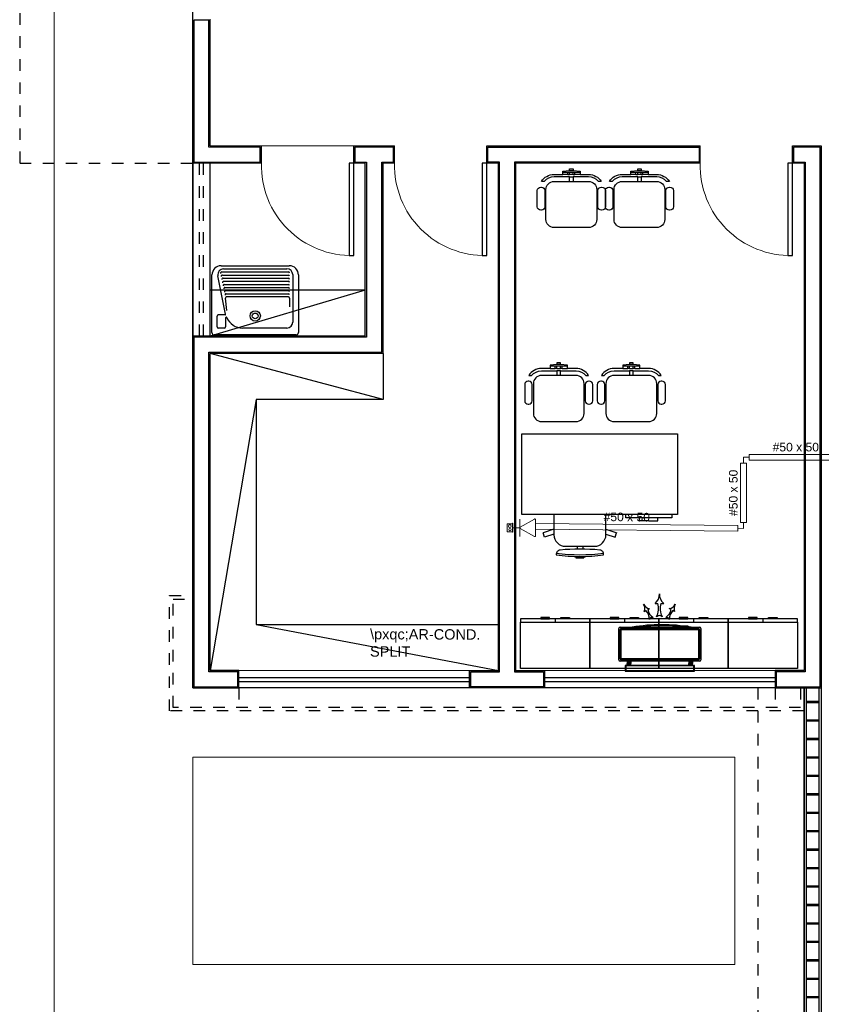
# Model space of a CAD drawing. Header units: feet. Extents: x 0 to 201, y 3 to 56.
# Tile 20 of 26: x 0 to 7, y 26 to 34. Entities that reach past the tile are written whole.
import ezdxf

# ---------------------------------------------------------------- set-up
doc = ezdxf.new("R2010")
doc.units = ezdxf.units.FT
doc.header["$LTSCALE"] = 0.1
doc.header["$MEASUREMENT"] = 0
doc.linetypes.add('HIDDEN', pattern=[0.9525, 0.635, -0.3175])
for name, color, linetype, lineweight in [('0.1', 1, 'Continuous', 9), ('02', 2, 'Continuous', 20), ('CE-PT Dados', 7, 'Continuous', 5), ('IFC-Caixa de passagem-Contorno', 44, 'Continuous', 5), ('LO-Condutos', 1, 'Continuous', 5), ('LO-Conexões', 9, 'Continuous', 5), ('LO-Textos conduto', 7, 'Continuous', 5)]:
    doc.layers.add(name, color=color, linetype=linetype, lineweight=lineweight)
for name, color, linetype in [('1', 1, 'Continuous'), ('100_IMPIANTI', 251, 'Continuous'), ('ar-mob', 251, 'Continuous'), ('Arq-parede-alta', 5, 'Continuous'), ('JANELA', 3, 'Continuous'), ('MOBILARIO', 8, 'Continuous'), ('parede', 5, 'Continuous'), ('porta', 3, 'Continuous'), ('PROJEÇÃO', 6, 'HIDDEN')]:
    doc.layers.add(name, color=color, linetype=linetype)
doc.styles.add('Arial', font='arial.ttf')

msp = doc.modelspace()

# ---------------------------------------------------------------- linework, layer by layer
at = {"layer": '0.1', "color": 8}
msp.add_line((2.0381, 33.0774), (2.8393, 33.0774), dxfattribs=at)
for points in [[(0.2393, 27.7692), (0.2393, 41.7658)], [(6.7993, 12.7462), (0.2393, 12.7462), (0.2393, 27.7692)]]:
    msp.add_lwpolyline(points, dxfattribs=at)
msp.add_lwpolyline([(6.6491, 32.1259, -0.429311), (5.8479, 32.9272), (5.8479, 32.9272)], format="xyb", dxfattribs=at)
msp.add_lwpolyline([(1.4412, 25.9665), (6.1483, 25.9665), (6.1483, 27.7692), (1.4412, 27.7692)], close=True, dxfattribs=at)
for centre in [(2.8193, 32.9071), (3.975, 32.9071)]:
    msp.add_arc(centre, 0.7814, 178.5312, 271.4688, dxfattribs=at)
at = {"layer": '02', "color": 8}
for p, q in [((1.8418, 28.5204), (3.8448, 28.5204)), ((4.4958, 28.5204), (6.4989, 28.5204)), ((3.8448, 28.3702), (1.8418, 28.3702)), ((4.4958, 28.3702), (6.4989, 28.3702))]:
    msp.add_line(p, q, dxfattribs=at)
at = {"layer": '1', "color": 8}
for p, q in [((1.6884, 32.0366), (2.2793, 32.0366)), ((1.7095, 32.0095), (2.2593, 32.0095)), ((1.6083, 31.4557), (1.6083, 31.9564)), ((1.7272, 31.6164), (1.6605, 31.9492)), ((1.6936, 31.9825), (2.2723, 31.9825)), ((1.699, 31.9554), (2.2723, 31.9554)), ((1.7045, 31.9284), (2.2723, 31.9284)), ((2.3094, 31.9594), (2.3094, 31.5458)), ((2.3594, 31.9564), (2.3594, 31.4557)), ((1.7099, 31.9013), (2.2723, 31.9013)), ((1.7153, 31.8743), (2.2723, 31.8743)), ((1.7207, 31.8473), (2.2723, 31.8473)), ((1.7261, 31.8202), (2.2723, 31.8202)), ((1.7376, 31.6485), (1.7272, 31.7542)), ((1.7316, 31.7932), (2.2723, 31.7932)), ((2.2723, 31.7661), (1.737, 31.7661)), ((2.2823, 31.7561), (2.2823, 31.6802)), ((1.6534, 31.5057), (1.6534, 31.5997)), ((1.7224, 31.6097), (1.6634, 31.6097)), ((1.7267, 31.585), (1.7267, 31.5057)), ((1.7167, 31.4957), (1.6634, 31.4957)), ((2.2593, 31.4957), (1.8745, 31.4957)), ((2.3394, 31.4356), (1.6283, 31.4356))]:
    msp.add_line(p, q, dxfattribs=at)
at = {"layer": '1'}
for radius in [0.0451, 0.025]:
    msp.add_circle((1.9839, 31.6009), radius, dxfattribs=at)
at = {"layer": '1', "color": 8}
for centre, radius, start, end in [((1.6884, 31.9564), 0.0801, 90, 180), ((1.7095, 31.9594), 0.0501, 90, 191.74534), ((2.2593, 31.9594), 0.0501, 0, 90), ((2.2793, 31.9564), 0.0801, 0, 90), ((1.6936, 31.9725), 0.01, 90, 191.33016), ((1.699, 31.9454), 0.01, 90, 191.33016), ((1.7045, 31.9184), 0.01, 90, 191.33016), ((2.2723, 31.9725), 0.01, 0, 90), ((2.2723, 31.9454), 0.01, 0, 90), ((2.2723, 31.9184), 0.01, 0, 90), ((1.7099, 31.8913), 0.01, 90, 191.33016), ((1.7153, 31.8643), 0.01, 90, 191.33016), ((1.7207, 31.8373), 0.01, 90, 191.33016), ((1.7261, 31.8102), 0.01, 90, 191.33016), ((2.2723, 31.8913), 0.01, 0, 90), ((2.2723, 31.8643), 0.01, 0, 90), ((2.2723, 31.8373), 0.01, 0, 90), ((2.2723, 31.8102), 0.01, 0, 90), ((1.7316, 31.7832), 0.01, 90, 191.33016), ((1.737, 31.7561), 0.01, 90, 191.33016), ((2.2723, 31.7832), 0.01, 0, 90), ((2.2723, 31.7561), 0.01, 0, 90), ((1.6634, 31.5997), 0.01, 90, 180), ((1.7224, 31.6147), 0.00501, 270, 11.62261), ((1.7317, 31.585), 0.00501, 23.13743, 180), ((1.8745, 31.646), 0.1502, 203.13743, 270), ((1.6634, 31.5057), 0.01, 180, 270), ((1.7167, 31.5057), 0.01, 270, 0), ((2.2593, 31.5458), 0.0501, 270, 0), ((1.6283, 31.4557), 0.02, 180, 270), ((2.3394, 31.4557), 0.02, 270, 0)]:
    msp.add_arc(centre, radius, start, end, dxfattribs=at)
at = {"layer": '100_IMPIANTI'}
for p, q in [((5.4561, 29.1041), (5.4812, 29.1041)), ((5.5062, 29.1041), (5.5312, 29.1041)), ((5.3611, 29.0333), (5.3766, 29.0415)), ((5.3921, 29.0497), (5.4076, 29.058)), ((5.5953, 29.0497), (5.5798, 29.058)), ((5.6262, 29.0333), (5.6107, 29.0415)), ((5.1418, 28.6125), (5.1418, 28.8864)), ((5.1518, 28.8964), (5.8429, 28.8964)), ((5.1518, 28.6225), (5.1518, 28.8764)), ((5.1618, 28.8864), (5.8329, 28.8864)), ((5.1618, 28.6225), (5.1618, 28.8764)), ((5.1618, 28.8764), (5.8329, 28.8764)), ((5.7097, 28.9065), (5.7097, 28.9057)), ((5.7422, 28.9065), (5.7097, 28.9065)), ((5.7422, 28.9065), (5.7422, 28.901)), ((5.8329, 28.8764), (5.8329, 28.6225)), ((5.8429, 28.8764), (5.8429, 28.6225)), ((5.8529, 28.8864), (5.8529, 28.6125)), ((5.8429, 28.6025), (5.1518, 28.6025)), ((5.8329, 28.6225), (5.1618, 28.6225)), ((5.8329, 28.6125), (5.1618, 28.6125)), ((5.2132, 28.6025), (5.2132, 28.5925)), ((5.2132, 28.5925), (5.2458, 28.5925)), ((5.2132, 28.5925), (5.2132, 28.5805)), ((5.2132, 28.5705), (5.2132, 28.5805)), ((5.2458, 28.5805), (5.2132, 28.5805)), ((5.2132, 28.5721), (5.2148, 28.5705)), ((5.2137, 28.5805), (5.2237, 28.5705)), ((5.2225, 28.5805), (5.2325, 28.5705)), ((5.2314, 28.5805), (5.2414, 28.5705)), ((5.2402, 28.5805), (5.2458, 28.5749)), ((5.2458, 28.6025), (5.2458, 28.5925)), ((5.2458, 28.5925), (5.2458, 28.5805)), ((5.2458, 28.5705), (5.2458, 28.5805)), ((5.7489, 28.6025), (5.7489, 28.5925)), ((5.7815, 28.5925), (5.7489, 28.5925)), ((5.7489, 28.5925), (5.7489, 28.5805)), ((5.7489, 28.5705), (5.7489, 28.5805)), ((5.7815, 28.5805), (5.7489, 28.5805)), ((5.7489, 28.5721), (5.7505, 28.5705)), ((5.7494, 28.5805), (5.7594, 28.5705)), ((5.7582, 28.5805), (5.7682, 28.5705)), ((5.7671, 28.5805), (5.7771, 28.5705)), ((5.7759, 28.5805), (5.7815, 28.5749)), ((5.7815, 28.6025), (5.7815, 28.5925)), ((5.7815, 28.5925), (5.7815, 28.5805)), ((5.7815, 28.5705), (5.7815, 28.5805)), ((5.7978, 28.5655), (5.1969, 28.5655)), ((5.1969, 28.5655), (5.1969, 28.5154)), ((5.1969, 28.5154), (5.7978, 28.5154)), ((5.7928, 28.5605), (5.2019, 28.5605)), ((5.2019, 28.5605), (5.2019, 28.5204)), ((5.2019, 28.5204), (5.7928, 28.5204)), ((5.7928, 28.5204), (5.7928, 28.5605)), ((5.7978, 28.5154), (5.7978, 28.5655))]:
    msp.add_line(p, q, dxfattribs=at)
for centre, radius, start, end in [((5.3906, 29.1837), 0.1031, 309.41705, 2.30591), ((5.5967, 29.1837), 0.1031, 177.69409, 230.58295), ((5.4219, 29.1287), 0.0722, 205.62342, 258.51228), ((5.2945, 29.0611), 0.0722, 337.34638, 30.23524), ((5.3219, 29.0613), 0.1648, 332.85154, 15.03415), ((5.6654, 29.0613), 0.1648, 164.96585, 207.14846), ((5.5654, 29.1287), 0.0722, 281.48772, 334.37658), ((5.6928, 29.0611), 0.0722, 149.76476, 202.65362), ((5.2922, 28.9629), 0.1154, 0.78087, 42.96349), ((5.5046, 29.0755), 0.1154, 192.89518, 235.07779), ((5.4937, 28.9628), 0.0342, 42.87119, 137.12881), ((5.4828, 29.0755), 0.1154, 304.92221, 347.10482), ((5.6952, 28.9629), 0.1154, 137.03651, 179.21913), ((5.5137, 27.4186), 1.5, 80.15678, 99.84322), ((5.4306, 28.9583), 0.0239, 70.80052, 165.05815), ((5.5567, 28.9583), 0.0239, 14.94185, 109.19948), ((5.1518, 28.8864), 0.01, 90, 180), ((5.1618, 28.8764), 0.01, 90, 180), ((5.5137, 27.4186), 1.4899, 82.7035, 97.2965), ((5.8329, 28.8764), 0.01, 0, 90), ((5.8429, 28.8864), 0.01, 360, 90), ((5.1518, 28.6125), 0.01, 180, 270), ((5.1618, 28.6225), 0.01, 180, 270), ((5.8329, 28.6225), 0.01, 270, 0), ((5.8429, 28.6125), 0.01, 270, 0)]:
    msp.add_arc(centre, radius, start, end, dxfattribs=at)
at = {"layer": 'ar-mob', "color": 8}
for q in [(1.5914, 31.8255), (1.5914, 31.4249)]:
    msp.add_line((2.9394, 31.8255), q, dxfattribs=at)
at = {"layer": 'ar-mob', "color": 8, "linetype": 'Continuous', "ltscale": 0.2}
for p, q in [((4.5886, 28.9695), (4.5886, 28.9395)), ((5.1895, 28.9695), (5.1895, 28.9395)), ((5.7904, 28.9695), (5.7904, 28.9395)), ((6.3913, 28.9695), (6.3913, 28.9395))]:
    msp.add_line(p, q, dxfattribs=at)
for points in [[(3.0937, 30.874), (1.5914, 31.2746)], [(3.0937, 31.2746), (3.0937, 30.874), (1.992, 30.874), (1.992, 28.921), (4.0952, 28.921)], [(1.992, 30.874), (1.5914, 28.5204)], [(1.992, 28.921), (4.0952, 28.5204)], [(4.889, 28.9395), (4.889, 28.9695), (4.2881, 28.9695), (4.2881, 28.9395)], [(4.889, 28.9395), (4.889, 28.5389), (4.2881, 28.5389), (4.2881, 28.9395), (4.889, 28.9395)], [(5.4899, 28.9395), (5.4899, 28.9695), (4.889, 28.9695), (4.889, 28.9395)], [(5.4899, 28.9395), (5.4899, 28.5389), (4.889, 28.5389), (4.889, 28.9395), (5.4899, 28.9395)], [(6.0909, 28.9395), (6.0909, 28.9695), (5.4899, 28.9695), (5.4899, 28.9395)], [(6.0909, 28.9395), (6.0909, 28.5389), (5.4899, 28.5389), (5.4899, 28.9395), (6.0909, 28.9395)], [(6.6918, 28.9395), (6.6918, 28.9695), (6.0909, 28.9695), (6.0909, 28.9395)], [(6.6918, 28.9395), (6.6918, 28.5389), (6.0909, 28.5389), (6.0909, 28.9395), (6.6918, 28.9395)]]:
    msp.add_lwpolyline(points, dxfattribs=at)
for points in [[(4.5396, 28.9695), (4.5396, 28.9821), (4.4644, 28.9821), (4.4644, 28.9695)], [(4.6375, 28.9695), (4.6375, 28.9821), (4.7127, 28.9821), (4.7127, 28.9695)], [(5.1405, 28.9695), (5.1405, 28.9821), (5.0653, 28.9821), (5.0653, 28.9695)], [(5.2385, 28.9695), (5.2385, 28.9821), (5.3136, 28.9821), (5.3136, 28.9695)], [(5.7414, 28.9695), (5.7414, 28.9821), (5.6663, 28.9821), (5.6663, 28.9695)], [(5.8394, 28.9695), (5.8394, 28.9821), (5.9145, 28.9821), (5.9145, 28.9695)], [(6.3423, 28.9695), (6.3423, 28.9821), (6.2672, 28.9821), (6.2672, 28.9695)], [(6.4403, 28.9695), (6.4403, 28.9821), (6.5154, 28.9821), (6.5154, 28.9695)]]:
    msp.add_lwpolyline(points, close=True, dxfattribs=at)
at = {"layer": 'Arq-parede-alta', "color": 8, "ltscale": 0.03}
for p, q in [((1.5914, 33.0774), (2.0381, 33.0774)), ((2.8393, 33.0774), (3.1938, 33.0774)), ((3.9951, 33.0774), (5.8479, 33.0774)), ((5.8479, 32.9272), (5.8479, 33.0774)), ((2.0381, 32.9272), (1.5914, 32.9272)), ((5.8479, 32.9272), (4.2454, 32.9272))]:
    msp.add_line(p, q, dxfattribs=at)
for points in [[(2.9394, 31.4249), (2.9394, 32.9272)], [(3.0937, 31.2746), (3.0937, 32.9272)]]:
    msp.add_lwpolyline(points, dxfattribs=at)
at = {"layer": 'CE-PT Dados', "color": 3}
for p, q in [((4.2825, 29.7601), (4.2825, 29.8357)), ((4.2855, 29.7653), (4.4082, 29.8362)), ((4.4172, 29.831), (4.4172, 29.6893)), ((4.2825, 29.7601), (4.2222, 29.7601)), ((4.2825, 29.7601), (4.2825, 29.6845)), ((4.4082, 29.6841), (4.2855, 29.7549))]:
    msp.add_line(p, q, dxfattribs=at)
for points in [[(4.2855, 29.7653), (4.285, 29.7649), (4.2844, 29.7645), (4.2839, 29.764), (4.2835, 29.7634), (4.2832, 29.7628), (4.2829, 29.7622), (4.2827, 29.7615), (4.2826, 29.7608), (4.2825, 29.7601), (4.2826, 29.7594), (4.2827, 29.7587), (4.2829, 29.7581), (4.2832, 29.7574), (4.2835, 29.7568), (4.2839, 29.7563), (4.2844, 29.7558), (4.285, 29.7553), (4.2855, 29.7549)], [(4.4172, 29.831), (4.4172, 29.8317), (4.4171, 29.8323), (4.4169, 29.833), (4.4166, 29.8337), (4.4162, 29.8343), (4.4158, 29.8348), (4.4154, 29.8353), (4.4148, 29.8358), (4.4142, 29.8362), (4.4136, 29.8365), (4.413, 29.8367), (4.4123, 29.8369), (4.4116, 29.837), (4.4109, 29.837), (4.4102, 29.8369), (4.4095, 29.8367), (4.4089, 29.8365), (4.4082, 29.8362)], [(4.4082, 29.6841), (4.4088, 29.6838), (4.4094, 29.6836), (4.4101, 29.6834), (4.4108, 29.6833), (4.4115, 29.6833), (4.4122, 29.6834), (4.4129, 29.6836), (4.4135, 29.6838), (4.4142, 29.6841), (4.4147, 29.6845), (4.4153, 29.685), (4.4158, 29.6855), (4.4162, 29.686), (4.4165, 29.6866), (4.4168, 29.6873), (4.417, 29.688), (4.4171, 29.6886), (4.4172, 29.6893)]]:
    msp.add_lwpolyline(points, dxfattribs=at)
at = {"layer": 'Defpoints', "color": 8}
msp.add_lwpolyline([(1.4412, 39.7877), (14.9918, 39.7877), (14.9918, 28.3702), (9.0528, 28.3702), (9.0528, 25.3656), (33.0194, 25.3656), (33.0191, 13.948), (1.4412, 13.948), (1.4412, 25.3656), (6.7493, 25.3656), (6.7493, 28.3702), (1.4412, 28.3702)], close=True, dxfattribs=at)
at = {"layer": 'IFC-Caixa de passagem-Contorno', "color": 4}
for p, q in [((4.1717, 29.7251), (4.1717, 29.7951)), ((4.2192, 29.7951), (4.1717, 29.7951)), ((4.2192, 29.7211), (4.2192, 29.7991)), ((4.2222, 29.7991), (4.2192, 29.7991)), ((4.2222, 29.7211), (4.2222, 29.7991)), ((4.2192, 29.7251), (4.1717, 29.7251)), ((4.2222, 29.7211), (4.2192, 29.7211))]:
    msp.add_line(p, q, dxfattribs=at)
for centre, radius in [((4.1954, 29.7751), 0.0125), ((4.1954, 29.7451), 0.00995)]:
    msp.add_circle(centre, radius, dxfattribs=at)
at = {"layer": 'JANELA', "color": 8}
msp.add_lwpolyline([(1.4512, 32.9372), (2.0281, 32.9372), (2.0281, 33.0674), (1.5814, 33.0674), (1.5814, 34.1691), (1.4512, 34.1691), (1.4512, 32.9372)], dxfattribs=at)
for points in [[(1.4512, 28.3801), (1.8318, 28.3801), (1.8318, 28.5103), (1.5814, 28.5103), (1.5814, 31.2846), (3.0837, 31.2846), (3.0837, 32.9372), (3.1838, 32.9372), (3.1838, 33.0674), (2.8493, 33.0674), (2.8493, 32.9372), (2.9495, 32.9372), (2.9495, 31.4254), (2.9495, 31.4149), (1.4512, 31.4149)], [(4.0051, 32.9372), (4.0051, 33.0674), (5.8379, 33.0674), (5.8379, 32.9372), (4.2354, 32.9372), (4.2362, 28.5104), (4.486, 28.5104), (4.486, 28.3802), (3.8548, 28.3802), (3.8548, 28.5104), (4.1052, 28.5104), (4.1052, 32.9372)], [(6.8895, 33.0674), (6.6591, 33.0674), (6.6591, 32.9372), (6.7593, 32.9372), (6.7593, 28.5104), (6.5089, 28.5104), (6.5089, 28.3802), (6.8895, 28.3802)]]:
    msp.add_lwpolyline(points, close=True, dxfattribs=at)
at = {"layer": 'LO-Condutos', "linetype": 'Continuous'}
for p, q in [((7.0824, 30.3976), (6.2739, 30.3976)), ((6.1989, 30.3226), (6.1989, 29.8056)), ((6.2489, 30.3226), (6.2489, 29.8056)), ((7.0824, 30.3476), (6.2739, 30.3476)), ((6.1742, 29.7811), (4.4172, 29.798)), ((6.1737, 29.7311), (4.4172, 29.748))]:
    msp.add_line(p, q, dxfattribs=at)
at = {"layer": 'LO-Conexões', "color": 3}
for p, q in [((6.2239, 30.3726), (6.2739, 30.3726)), ((6.2239, 30.3726), (6.2239, 30.3226)), ((6.2739, 30.3976), (6.2739, 30.3476)), ((6.2489, 30.3226), (6.1989, 30.3226)), ((6.1737, 29.7311), (6.1742, 29.7811)), ((6.1989, 29.8056), (6.2489, 29.8056)), ((6.2239, 29.7556), (6.2239, 29.8056)), ((6.2239, 29.7556), (6.1739, 29.7561))]:
    msp.add_line(p, q, dxfattribs=at)
at = {"layer": 'MOBILARIO', "color": 8}
for p, q in [((4.699, 32.8293), (4.699, 32.8494)), ((4.699, 32.8494), (4.7141, 32.8494)), ((4.7141, 32.8644), (4.7441, 32.8644)), ((4.7141, 32.8293), (4.7141, 32.8494)), ((4.7441, 32.8293), (4.7441, 32.8494)), ((4.7591, 32.8293), (4.7591, 32.8494)), ((5.2899, 32.8293), (5.2899, 32.8494)), ((5.2899, 32.8494), (5.305, 32.8494)), ((5.305, 32.8644), (5.335, 32.8644)), ((5.305, 32.8293), (5.305, 32.8494)), ((5.335, 32.8293), (5.335, 32.8494)), ((5.35, 32.8293), (5.35, 32.8494)), ((4.699, 32.8293), (4.7141, 32.8293)), ((4.7441, 32.8293), (4.7591, 32.8293)), ((5.2899, 32.8293), (5.305, 32.8293)), ((5.335, 32.8293), (5.35, 32.8293)), ((4.5894, 31.144), (4.5894, 31.1641)), ((4.6044, 31.144), (4.5894, 31.144)), ((4.6344, 31.1791), (4.6044, 31.1791)), ((4.6044, 31.144), (4.6044, 31.1641)), ((4.6344, 31.144), (4.6344, 31.1641)), ((4.6495, 31.1641), (4.6344, 31.1641)), ((4.6495, 31.144), (4.6344, 31.144)), ((4.6495, 31.144), (4.6495, 31.1641)), ((5.2199, 31.144), (5.2199, 31.1641)), ((5.2349, 31.144), (5.2199, 31.144)), ((5.2649, 31.1791), (5.2349, 31.1791)), ((5.2349, 31.144), (5.2349, 31.1641)), ((5.2649, 31.144), (5.2649, 31.1641)), ((5.28, 31.1641), (5.2649, 31.1641)), ((5.28, 31.144), (5.2649, 31.144)), ((5.28, 31.144), (5.28, 31.1641)), ((4.5783, 29.8764), (4.5783, 29.6995)), ((5.029, 29.6995), (5.029, 29.8764)), ((5.2008, 29.8464), (5.2008, 29.8764)), ((5.6014, 29.8764), (5.6014, 29.8464)), ((5.6014, 29.8464), (5.2008, 29.8464)), ((5.3209, 29.8214), (5.3209, 29.8464)), ((5.4011, 29.8214), (5.3209, 29.8214)), ((5.4011, 29.8214), (5.4812, 29.8214)), ((5.4812, 29.8214), (5.4812, 29.8464)), ((4.5783, 29.7475), (4.4842, 29.7169)), ((4.4967, 29.6788), (4.4842, 29.7169)), ((4.5783, 29.7054), (4.4966, 29.6788)), ((5.029, 29.7475), (5.1231, 29.7169)), ((5.029, 29.7054), (5.1107, 29.6788)), ((5.1092, 29.6793), (5.1216, 29.7174)), ((4.6785, 29.5993), (4.9289, 29.5993)), ((4.7786, 29.5993), (4.7786, 29.5752)), ((4.8287, 29.5993), (4.8287, 29.5752)), ((4.7686, 29.5109), (4.7686, 29.5001)), ((4.8387, 29.5109), (4.8387, 29.5001))]:
    msp.add_line(p, q, dxfattribs=at)
at = {"layer": 'MOBILARIO'}
for points in [[(4.7441, 32.7692), (4.8793, 32.7692, -0.414214), (4.9494, 32.6991), (4.9494, 32.6991), (4.9494, 32.4387, -0.414214), (4.8793, 32.3686), (4.8793, 32.3686), (4.5788, 32.3686, -0.414214), (4.5087, 32.4387), (4.5087, 32.4387), (4.5087, 32.6991, -0.414214), (4.5788, 32.7692), (4.5788, 32.7692), (4.7141, 32.7692), (4.7141, 32.8093), (4.5788, 32.8093, 0.223888), (4.4939, 32.7692), (4.4939, 32.7692), (4.4691, 32.7692, -0.255924), (4.5788, 32.8293), (4.5788, 32.8293), (4.654, 32.8293), (4.654, 32.8594), (4.7141, 32.8644), (4.7141, 32.8794), (4.7441, 32.8794), (4.7441, 32.8644), (4.8042, 32.8594), (4.8042, 32.8293), (4.8793, 32.8293, -0.255924), (4.989, 32.7692), (4.989, 32.7692), (4.9643, 32.7692, 0.223888), (4.8793, 32.8093), (4.8793, 32.8093), (4.7441, 32.8093), (4.7441, 32.7692)], [(5.335, 32.7692), (5.4702, 32.7692, -0.414214), (5.5403, 32.6991), (5.5403, 32.6991), (5.5403, 32.4387, -0.414214), (5.4702, 32.3686), (5.4702, 32.3686), (5.1698, 32.3686, -0.414214), (5.0996, 32.4387), (5.0996, 32.4387), (5.0996, 32.6991, -0.414214), (5.1698, 32.7692), (5.1698, 32.7692), (5.305, 32.7692), (5.305, 32.8093), (5.1698, 32.8093, 0.223888), (5.0848, 32.7692), (5.0848, 32.7692), (5.06, 32.7692, -0.255924), (5.1698, 32.8293), (5.1698, 32.8293), (5.2449, 32.8293), (5.2449, 32.8594), (5.305, 32.8644), (5.305, 32.8794), (5.335, 32.8794), (5.335, 32.8644), (5.3951, 32.8594), (5.3951, 32.8293), (5.4702, 32.8293, -0.255924), (5.5799, 32.7692), (5.5799, 32.7692), (5.5552, 32.7692, 0.223888), (5.4702, 32.8093), (5.4702, 32.8093), (5.335, 32.8093), (5.335, 32.7692)], [(4.4987, 32.6891), (4.4987, 32.5489, -0.414214), (4.4687, 32.5189), (4.4687, 32.5189), (4.4637, 32.5189, -0.414214), (4.4336, 32.5489), (4.4336, 32.5489), (4.4336, 32.6891, -0.414214), (4.4637, 32.7192), (4.4637, 32.7192), (4.4687, 32.7192, -0.414214), (4.4987, 32.6891), (4.4987, 32.6891)], [(4.9895, 32.7192), (4.9945, 32.7192, -0.414214), (5.0245, 32.6891), (5.0245, 32.6891), (5.0245, 32.5489, -0.414214), (4.9945, 32.5189), (4.9945, 32.5189), (4.9895, 32.5189, -0.414214), (4.9594, 32.5489), (4.9594, 32.5489), (4.9594, 32.6891, -0.414214), (4.9895, 32.7192), (4.9895, 32.7192)], [(5.0896, 32.6891), (5.0896, 32.5489, -0.414214), (5.0596, 32.5189), (5.0596, 32.5189), (5.0546, 32.5189, -0.414214), (5.0245, 32.5489), (5.0245, 32.5489), (5.0245, 32.6891, -0.414214), (5.0546, 32.7192), (5.0546, 32.7192), (5.0596, 32.7192, -0.414214), (5.0896, 32.6891), (5.0896, 32.6891)], [(5.5804, 32.7192), (5.5854, 32.7192, -0.414214), (5.6154, 32.6891), (5.6154, 32.6891), (5.6154, 32.5489, -0.414214), (5.5854, 32.5189), (5.5854, 32.5189), (5.5804, 32.5189, -0.414214), (5.5503, 32.5489), (5.5503, 32.5489), (5.5503, 32.6891, -0.414214), (5.5804, 32.7192), (5.5804, 32.7192)], [(4.6044, 31.0839), (4.4692, 31.0839, 0.414214), (4.3991, 31.0138), (4.3991, 31.0138), (4.3991, 30.7534, 0.414214), (4.4692, 30.6833), (4.4692, 30.6833), (4.7696, 30.6833, 0.414214), (4.8397, 30.7534), (4.8397, 30.7534), (4.8397, 31.0138, 0.414214), (4.7696, 31.0839), (4.7696, 31.0839), (4.6344, 31.0839), (4.6344, 31.124), (4.7696, 31.124, -0.223888), (4.8546, 31.0839), (4.8546, 31.0839), (4.8794, 31.0839, 0.255924), (4.7696, 31.144), (4.7696, 31.144), (4.6945, 31.144), (4.6945, 31.1741), (4.6344, 31.1791), (4.6344, 31.1941), (4.6044, 31.1941), (4.6044, 31.1791), (4.5443, 31.1741), (4.5443, 31.144), (4.4692, 31.144, 0.255924), (4.3595, 31.0839), (4.3595, 31.0839), (4.3842, 31.0839, -0.223888), (4.4692, 31.124), (4.4692, 31.124), (4.6044, 31.124), (4.6044, 31.0839)], [(5.2349, 31.0839), (5.0997, 31.0839, 0.414214), (5.0296, 31.0138), (5.0296, 31.0138), (5.0296, 30.7534, 0.414214), (5.0997, 30.6833), (5.0997, 30.6833), (5.4001, 30.6833, 0.414214), (5.4703, 30.7534), (5.4703, 30.7534), (5.4703, 31.0138, 0.414214), (5.4001, 31.0839), (5.4001, 31.0839), (5.2649, 31.0839), (5.2649, 31.124), (5.4001, 31.124, -0.223888), (5.4851, 31.0839), (5.4851, 31.0839), (5.5099, 31.0839, 0.255924), (5.4001, 31.144), (5.4001, 31.144), (5.325, 31.144), (5.325, 31.1741), (5.2649, 31.1791), (5.2649, 31.1941), (5.2349, 31.1941), (5.2349, 31.1791), (5.1748, 31.1741), (5.1748, 31.144), (5.0997, 31.144, 0.255924), (4.99, 31.0839), (4.99, 31.0839), (5.0147, 31.0839, -0.223888), (5.0997, 31.124), (5.0997, 31.124), (5.2349, 31.124), (5.2349, 31.0839)], [(4.359, 31.0339), (4.354, 31.0339, 0.414214), (4.324, 31.0038), (4.324, 31.0038), (4.324, 30.8636, 0.414214), (4.354, 30.8336), (4.354, 30.8336), (4.359, 30.8336, 0.414214), (4.3891, 30.8636), (4.3891, 30.8636), (4.3891, 31.0038, 0.414214), (4.359, 31.0339), (4.359, 31.0339)], [(4.8498, 31.0038), (4.8498, 30.8636, 0.414214), (4.8798, 30.8336), (4.8798, 30.8336), (4.8848, 30.8336, 0.414214), (4.9149, 30.8636), (4.9149, 30.8636), (4.9149, 31.0038, 0.414214), (4.8848, 31.0339), (4.8848, 31.0339), (4.8798, 31.0339, 0.414214), (4.8498, 31.0038), (4.8498, 31.0038)], [(4.9895, 31.0339), (4.9845, 31.0339, 0.414214), (4.9545, 31.0038), (4.9545, 31.0038), (4.9545, 30.8636, 0.414214), (4.9845, 30.8336), (4.9845, 30.8336), (4.9895, 30.8336, 0.414214), (5.0196, 30.8636), (5.0196, 30.8636), (5.0196, 31.0038, 0.414214), (4.9895, 31.0339), (4.9895, 31.0339)], [(5.4803, 31.0038), (5.4803, 30.8636, 0.414214), (5.5103, 30.8336), (5.5103, 30.8336), (5.5153, 30.8336, 0.414214), (5.5454, 30.8636), (5.5454, 30.8636), (5.5454, 31.0038, 0.414214), (5.5153, 31.0339), (5.5153, 31.0339), (5.5103, 31.0339, 0.414214), (5.4803, 31.0038), (5.4803, 31.0038)]]:
    msp.add_lwpolyline(points, format="xyb", dxfattribs=at)
for points in [[(4.654, 32.8494), (4.699, 32.8494)], [(4.7141, 32.8494), (4.7441, 32.8494)], [(4.7441, 32.8494), (4.7591, 32.8494)], [(4.7591, 32.8494), (4.8042, 32.8494)], [(5.2449, 32.8494), (5.2899, 32.8494)], [(5.305, 32.8494), (5.335, 32.8494)], [(5.335, 32.8494), (5.35, 32.8494)], [(5.35, 32.8494), (5.3951, 32.8494)], [(4.699, 32.8293), (4.654, 32.8293)], [(4.7441, 32.8293), (4.7141, 32.8293)], [(4.7141, 32.8093), (4.7441, 32.8093)], [(4.7141, 32.7692), (4.7441, 32.7692)], [(4.8042, 32.8293), (4.7591, 32.8293)], [(5.2899, 32.8293), (5.2449, 32.8293)], [(5.335, 32.8293), (5.305, 32.8293)], [(5.305, 32.8093), (5.335, 32.8093)], [(5.305, 32.7692), (5.335, 32.7692)], [(5.3951, 32.8293), (5.35, 32.8293)], [(4.5894, 31.1641), (4.5443, 31.1641)], [(4.5443, 31.144), (4.5894, 31.144)], [(4.6044, 31.1641), (4.5894, 31.1641)], [(4.6344, 31.1641), (4.6044, 31.1641)], [(4.6044, 31.144), (4.6344, 31.144)], [(4.6945, 31.1641), (4.6495, 31.1641)], [(4.6495, 31.144), (4.6945, 31.144)], [(5.2199, 31.1641), (5.1748, 31.1641)], [(5.1748, 31.144), (5.2199, 31.144)], [(5.2349, 31.1641), (5.2199, 31.1641)], [(5.2649, 31.1641), (5.2349, 31.1641)], [(5.2349, 31.144), (5.2649, 31.144)], [(5.325, 31.1641), (5.28, 31.1641)], [(5.28, 31.144), (5.325, 31.144)], [(4.6344, 31.124), (4.6044, 31.124)], [(4.6344, 31.0839), (4.6044, 31.0839)], [(5.2649, 31.124), (5.2349, 31.124)], [(5.2649, 31.0839), (5.2349, 31.0839)]]:
    msp.add_lwpolyline(points, dxfattribs=at)
msp.add_lwpolyline([(4.2994, 30.5775), (5.6514, 30.5775), (5.6514, 29.8764), (4.2994, 29.8764)], close=True, dxfattribs=at)
at = {"layer": 'MOBILARIO', "color": 8}
for centre, radius, start, end in [((4.6785, 29.6995), 0.1002, 180, 270), ((4.9289, 29.6995), 0.1002, 270, 0), ((4.6328, 29.5315), 0.0349, 93.438, 189.17121), ((4.8037, 30.9365), 1.4105, 261.63017, 278.36983), ((4.8037, 30.9214), 1.4105, 261.63017, 278.36983), ((4.8037, 27.9017), 1.6737, 84.06971, 95.93029), ((4.9745, 29.5315), 0.0349, 350.82879, 86.562), ((4.8037, 31.3509), 1.8512, 268.91498, 271.08502)]:
    msp.add_arc(centre, radius, start, end, dxfattribs=at)
at = {"layer": 'parede', "color": 8}
for p, q in [((1.4412, 32.9272), (1.4412, 34.1791)), ((1.5914, 33.0774), (2.0381, 33.0774)), ((2.0381, 32.9272), (2.0381, 33.0774)), ((2.8393, 33.0774), (3.1938, 33.0774)), ((2.8393, 32.9272), (2.8393, 33.0774)), ((3.1938, 32.9272), (3.1938, 33.0774)), ((3.9951, 32.9272), (3.9951, 33.0774)), ((6.8995, 33.0774), (6.8995, 28.3702)), ((2.0381, 32.9272), (1.4412, 32.9272)), ((2.9394, 32.9272), (2.8393, 32.9272)), ((3.1938, 32.9272), (3.0937, 32.9272)), ((4.0952, 32.9272), (3.9951, 32.9272)), ((6.8995, 28.5204), (6.8995, 32.9272)), ((2.9394, 31.4249), (1.4412, 31.4249)), ((3.0937, 31.2746), (1.5914, 31.2746)), ((4.4958, 28.5204), (4.4958, 28.3702)), ((6.4989, 28.5204), (6.4989, 28.3702)), ((6.4989, 28.3702), (6.8995, 28.3702)), ((6.7693, 28.3702), (6.7693, 25.3656)), ((6.8795, 28.3702), (6.8795, 25.3656)), ((6.8795, 28.25), (6.7693, 28.25)), ((6.8795, 28.24), (6.7693, 28.24)), ((6.8795, 28.0897), (6.7693, 28.0897)), ((6.8795, 28.0797), (6.7693, 28.0797)), ((6.8795, 27.9295), (6.7693, 27.9295)), ((6.8795, 27.9195), (6.7693, 27.9195)), ((6.8795, 27.7692), (6.7693, 27.7692)), ((6.8795, 27.7592), (6.7693, 27.7592)), ((6.8795, 27.609), (6.7693, 27.609)), ((6.8795, 27.599), (6.7693, 27.599)), ((6.8795, 27.4488), (6.7693, 27.4488)), ((6.8795, 27.4387), (6.7693, 27.4387)), ((6.8795, 27.2885), (6.7693, 27.2885)), ((6.8795, 27.2785), (6.7693, 27.2785)), ((6.8795, 27.1283), (6.7693, 27.1283)), ((6.8795, 27.1183), (6.7693, 27.1183)), ((6.8795, 26.968), (6.7693, 26.968)), ((6.8795, 26.958), (6.7693, 26.958)), ((6.8795, 26.8078), (6.7693, 26.8078)), ((6.8795, 26.7978), (6.7693, 26.7978)), ((6.8795, 26.6475), (6.7693, 26.6475)), ((6.8795, 26.6375), (6.7693, 26.6375)), ((6.8795, 26.4873), (6.7693, 26.4873)), ((6.8795, 26.4773), (6.7693, 26.4773)), ((6.8795, 26.327), (6.7693, 26.327)), ((6.8795, 26.317), (6.7693, 26.317)), ((6.8795, 26.1668), (6.7693, 26.1668)), ((6.8795, 26.1568), (6.7693, 26.1568)), ((6.8795, 26.0066), (6.7693, 26.0066)), ((6.8795, 25.9965), (6.7693, 25.9965)), ((6.8795, 25.8463), (6.7693, 25.8463)), ((6.8795, 25.8363), (6.7693, 25.8363)), ((6.8795, 25.6861), (6.7693, 25.6861)), ((6.8795, 25.6761), (6.7693, 25.6761))]:
    msp.add_line(p, q, dxfattribs=at)
for points in [[(1.5914, 33.0774), (1.5914, 34.1791)], [(6.7493, 32.9272), (6.6491, 32.9272), (6.6491, 33.0774), (6.8995, 33.0774)], [(4.4961, 28.3702), (3.8448, 28.3702), (3.8448, 28.5204), (4.0952, 28.5204), (4.0952, 32.9272)], [(4.2454, 32.9272), (4.2454, 28.5204), (4.4961, 28.5204)], [(6.7493, 32.9272), (6.7493, 28.5204), (6.4989, 28.5204)], [(1.4412, 31.4249), (1.4412, 28.3702), (1.8418, 28.3702), (1.8418, 28.5204), (1.5914, 28.5204), (1.5914, 31.2746)]]:
    msp.add_lwpolyline(points, dxfattribs=at)
at = {"layer": 'porta', "color": 8}
for p, q in [((1.4412, 32.9272), (1.4412, 31.4249)), ((1.8418, 28.4603), (3.8448, 28.4603)), ((1.8418, 28.4252), (3.8448, 28.4252)), ((4.4958, 28.4603), (6.4989, 28.4603)), ((4.4958, 28.4252), (6.4989, 28.4252)), ((6.7493, 28.3702), (6.7493, 25.3656)), ((6.8995, 28.3702), (6.8995, 25.3656))]:
    msp.add_line(p, q, dxfattribs=at)
msp.add_lwpolyline([(1.5914, 31.4249), (1.5914, 32.9272)], dxfattribs=at)
for points in [[(2.8393, 32.1259), (2.8393, 32.9272), (2.7992, 32.9272), (2.7992, 32.1259)], [(3.9951, 32.1259), (3.9951, 32.9272), (3.955, 32.9272), (3.955, 32.1259)], [(6.6491, 32.1259), (6.6491, 32.9272), (6.609, 32.9272), (6.609, 32.1259)]]:
    msp.add_lwpolyline(points, close=True, dxfattribs=at)
at = {"layer": 'PROJEÇÃO', "color": 8, "ltscale": 0.7}
for p, q in [((1.4962, 32.9272), (1.4962, 31.4249)), ((1.5313, 32.9272), (1.5313, 31.4249)), ((1.8418, 28.3702), (1.8418, 28.1698)), ((6.4989, 28.3702), (6.4989, 28.1698))]:
    msp.add_line(p, q, dxfattribs=at)
for points in [[(1.4412, 35.2305), (1.4412, 35.2305), (-0.0611, 35.2298), (-0.0611, 32.928), (1.4412, 32.9272)], [(6.7493, 28.3701), (6.7493, 28.1698), (1.2408, 28.1698), (1.2408, 29.1713), (1.4412, 29.1713)], [(6.7192, 28.3701), (6.7192, 28.1998), (1.2709, 28.1998), (1.2709, 29.1412), (1.4412, 29.1412)], [(6.3486, 28.3702), (6.3486, 25.3656)]]:
    msp.add_lwpolyline(points, dxfattribs=at)

# ---------------------------------------------------------------- texts
at = {"layer": '100_IMPIANTI', "insert": (2.9814, 28.8817), "char_height": 0.090138, "width": 5.059663, "attachment_point": 1, "rotation": 359.80031, "style": 'Arial'}
msp.add_mtext('\\\\pxqc;AR-COND.\\PSPLIT', dxfattribs=at)
at = {"layer": 'LO-Textos conduto', "insert": (6.6782, 30.4228), "char_height": 0.075, "width": 0.803735, "attachment_point": 8, "line_spacing_factor": 0.6, "style": 'Arial'}
msp.add_mtext('#50 x 50', dxfattribs=at)
at = {"layer": 'LO-Textos conduto', "char_height": 0.075, "width": 0.803735, "attachment_point": 8, "line_spacing_factor": 0.6, "style": 'Arial'}
for insert, rotation in [((6.1737, 30.0641), 90.00021), ((5.2102, 29.8156), 359.44996)]:
    msp.add_mtext('#50 x 50', dxfattribs=dict(at, insert=insert, rotation=rotation))

doc.saveas('drawing.dxf')
